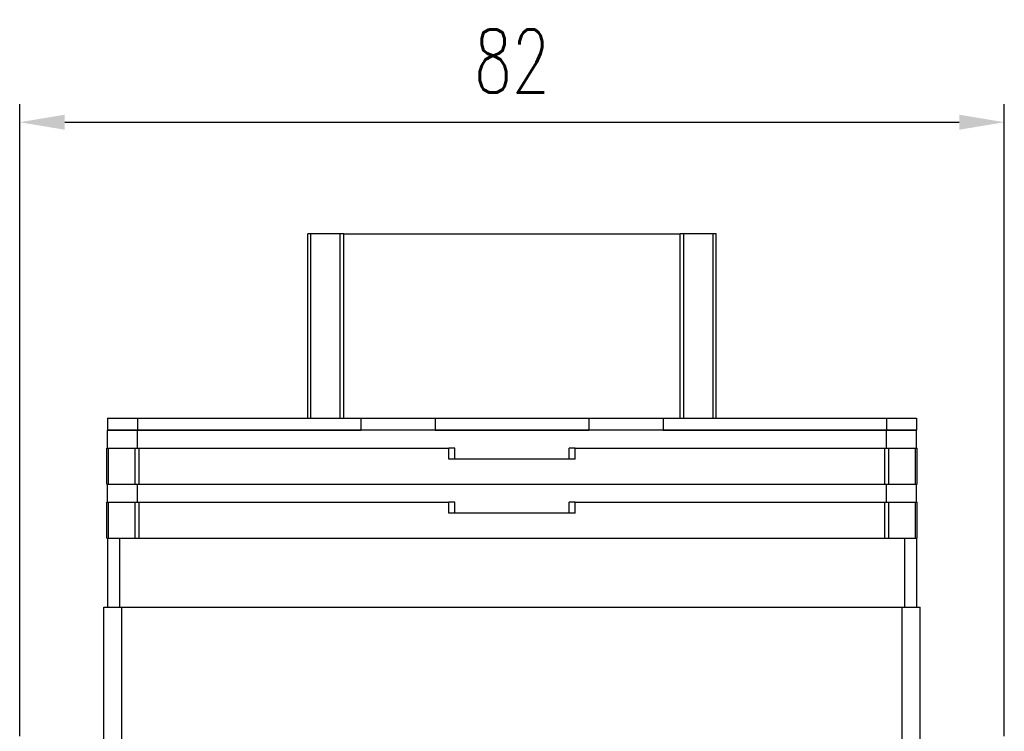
# Model space of a CAD drawing. Header units: millimetres. Extents: x 6 to 457, y 94 to 483.
# Tile 4 of 19: x 44 to 126, y 424 to 483. Entities that reach past the tile are written whole.
import ezdxf

# ---------------------------------------------------------------- set-up
doc = ezdxf.new("R2010")
doc.units = ezdxf.units.MM
doc.header["$LTSCALE"] = 0.15
doc.layers.get('0').update_dxf_attribs({"linetype": 'CONTINUOUS'})
doc.layers.get('Defpoints').update_dxf_attribs({"linetype": 'CONTINUOUS'})
doc.styles.add('DIM-7', font='SIMPLEX.shx', dxfattribs={"width": 0.7, "bigfont": 'chineset.shx'})
doc.dimstyles.new('CNS', dxfattribs={"dimscale": 1.5, "dimtxt": 3.5, "dimasz": 2.5, "dimexe": 1, "dimexo": 1.5, "dimgap": 0.09, "dimtad": 0, "dimdsep": 46, "dimtxsty": 'DIM-7', "dimcen": 0.09, "dimclrd": 4, "dimclre": 4, "dimclrt": 4, "dimadec": 0, "dimazin": 0, "dimtfac": 1, "dimtix": 1, "dimtmove": 2, "dimatfit": 3, "dimfxl": 1, "dimtvp": 0.971429, "dimtolj": 1, "dimarcsym": 0})

# ---------------------------------------------------------------- blocks, each defined once
blk = doc.blocks.new('*D158')
at = {"color": 7, "lineweight": -2}
for p, q in [((43.794, 423.492), (43.794, 476.153)), ((125.794, 423.492), (125.794, 476.153)), ((47.544, 474.653), (122.044, 474.653))]:
    blk.add_line(p, q, dxfattribs=at)
at = {"color": 7}
for points in [[(47.544, 475.278), (47.544, 474.028), (43.794, 474.653)], [(122.044, 475.278), (122.044, 474.028), (125.794, 474.653)]]:
    blk.add_solid(points, dxfattribs=at)
at = {"layer": 'Defpoints', "color": 0}
for p in [(125.794, 474.653), (43.794, 421.242), (125.794, 421.242)]:
    blk.add_point(p, dxfattribs=at)
at = {"color": 7, "insert": (84.794, 479.753), "char_height": 5.25, "attachment_point": 5, "style": 'DIM-7'}
blk.add_mtext('\\A1;82', dxfattribs=at)

msp = doc.modelspace()

# ---------------------------------------------------------------- linework, layer by layer
at = {"color": 7, "linetype": 'Continuous'}
for p, q in [((67.79446, 449.99202), (67.79446, 465.35948)), ((68.05098, 449.99202), (68.05098, 465.35948)), ((70.47809, 449.99202), (70.47809, 465.35948)), ((70.77616, 465.35948), (98.81278, 465.35948)), ((70.77616, 449.99202), (70.77616, 465.35948)), ((98.81278, 449.99202), (98.81278, 465.35948)), ((99.11085, 449.99202), (99.11085, 465.35948)), ((101.53796, 449.99202), (101.53796, 465.35948)), ((101.79448, 449.99202), (101.79448, 465.35948)), ((51.09447, 449.99202), (51.09447, 448.99202)), ((51.09447, 449.99202), (53.59447, 449.99202)), ((53.59447, 449.99202), (53.59447, 448.99202)), ((53.59447, 449.99202), (72.19447, 449.99202)), ((72.19447, 449.99202), (72.19447, 448.99202)), ((72.19447, 449.99202), (78.39447, 449.99202)), ((78.39447, 449.99202), (78.39447, 448.99202)), ((78.39447, 449.99202), (91.19447, 449.99202)), ((91.19447, 449.99202), (91.19447, 448.99202)), ((91.19447, 449.99202), (97.39447, 449.99202)), ((97.39447, 449.99202), (97.39447, 448.99202)), ((97.39447, 449.99202), (115.99447, 449.99202)), ((115.99447, 449.99202), (115.99447, 448.99202)), ((115.99447, 449.99202), (118.49447, 449.99202)), ((118.49447, 449.99202), (118.49447, 448.99202)), ((51.09447, 448.99202), (53.59447, 448.99202)), ((51.09447, 447.49202), (51.09447, 448.99202)), ((53.59447, 448.99202), (51.09447, 448.99202)), ((53.59447, 448.99202), (72.19447, 448.99202)), ((53.59447, 447.49202), (53.59447, 448.99202)), ((115.99447, 448.99202), (53.59447, 448.99202)), ((78.39447, 448.99202), (91.19447, 448.99202)), ((97.39447, 448.99202), (115.99447, 448.99202)), ((115.99447, 448.99202), (118.49447, 448.99202)), ((115.99447, 447.49202), (115.99447, 448.99202)), ((118.49447, 448.99202), (115.99447, 448.99202)), ((118.49447, 447.49202), (118.49447, 448.99202)), ((51.04447, 444.49202), (51.04447, 447.49202)), ((51.04447, 447.49202), (51.19092, 447.49202)), ((51.19092, 444.49202), (51.19092, 447.49202)), ((51.19092, 447.49202), (53.39802, 447.49202)), ((53.39802, 444.49202), (53.39802, 447.49202)), ((53.39802, 447.49202), (53.75158, 447.49202)), ((53.75158, 444.49202), (53.75158, 447.49202)), ((53.75158, 447.49202), (79.54447, 447.49202)), ((79.54447, 446.59202), (79.54447, 447.49202)), ((80.04447, 447.49202), (79.54447, 447.49202)), ((80.04447, 446.59202), (80.04447, 447.49202)), ((90.04447, 447.49202), (89.54447, 447.49202)), ((89.54447, 446.59202), (89.54447, 447.49202)), ((90.04447, 446.59202), (90.04447, 447.49202)), ((90.04447, 447.49202), (115.83736, 447.49202)), ((115.83736, 444.49202), (115.83736, 447.49202)), ((115.83736, 447.49202), (116.19092, 447.49202)), ((116.19092, 444.49202), (116.19092, 447.49202)), ((116.19092, 447.49202), (118.39802, 447.49202)), ((118.39802, 444.49202), (118.39802, 447.49202)), ((118.39802, 447.49202), (118.54447, 447.49202)), ((118.54447, 444.49202), (118.54447, 447.49202)), ((90.04447, 446.59202), (79.54447, 446.59202)), ((51.04447, 444.49202), (51.19092, 444.49202)), ((51.09447, 442.99202), (51.09447, 444.49202)), ((51.19092, 444.49202), (53.39802, 444.49202)), ((53.39802, 444.49202), (53.75158, 444.49202)), ((53.59447, 442.99202), (53.59447, 444.49202)), ((53.75158, 444.49202), (115.83736, 444.49202)), ((115.83736, 444.49202), (116.19092, 444.49202)), ((115.99447, 442.99202), (115.99447, 444.49202)), ((116.19092, 444.49202), (118.39802, 444.49202)), ((118.39802, 444.49202), (118.54447, 444.49202)), ((118.49447, 442.99202), (118.49447, 444.49202)), ((51.04447, 439.99202), (51.04447, 442.99202)), ((51.04447, 442.99202), (51.19092, 442.99202)), ((51.19092, 439.99202), (51.19092, 442.99202)), ((51.19092, 442.99202), (53.39802, 442.99202)), ((53.39802, 439.99202), (53.39802, 442.99202)), ((53.39802, 442.99202), (53.75158, 442.99202)), ((53.75158, 439.99202), (53.75158, 442.99202)), ((53.75158, 442.99202), (79.54447, 442.99202)), ((79.54447, 442.09202), (79.54447, 442.99202)), ((80.04447, 442.99202), (79.54447, 442.99202)), ((80.04447, 442.09202), (80.04447, 442.99202)), ((90.04447, 442.99202), (89.54447, 442.99202)), ((89.54447, 442.09202), (89.54447, 442.99202)), ((90.04447, 442.09202), (90.04447, 442.99202)), ((90.04447, 442.99202), (115.83736, 442.99202)), ((115.83736, 439.99202), (115.83736, 442.99202)), ((115.83736, 442.99202), (116.19092, 442.99202)), ((116.19092, 439.99202), (116.19092, 442.99202)), ((116.19092, 442.99202), (118.39802, 442.99202)), ((118.39802, 439.99202), (118.39802, 442.99202)), ((118.39802, 442.99202), (118.54447, 442.99202)), ((118.54447, 439.99202), (118.54447, 442.99202)), ((90.04447, 442.09202), (79.54447, 442.09202)), ((51.04447, 439.99202), (51.09447, 439.99202)), ((51.09447, 439.99202), (51.09447, 434.24202)), ((51.09447, 439.99202), (52.09447, 439.99202)), ((52.09447, 439.99202), (52.09447, 434.24202)), ((52.09447, 439.99202), (53.53363, 439.99202)), ((53.53363, 439.99202), (53.75158, 439.99202)), ((53.75158, 439.99202), (115.83736, 439.99202)), ((115.83736, 439.99202), (116.05531, 439.99202)), ((116.05531, 439.99202), (117.49447, 439.99202)), ((117.49447, 439.99202), (117.49447, 434.24202)), ((117.49447, 439.99202), (118.49447, 439.99202)), ((118.49447, 439.99202), (118.54447, 439.99202)), ((118.49447, 439.99202), (118.49447, 434.24202)), ((50.79447, 422.24202), (50.79447, 434.24202)), ((50.79447, 434.24202), (52.29449, 434.24202)), ((52.29449, 422.24202), (52.29449, 434.24202)), ((52.29449, 434.24202), (117.29445, 434.24202)), ((117.29445, 422.24202), (117.29445, 434.24202)), ((117.29445, 434.24202), (118.79447, 434.24202)), ((118.79447, 422.24202), (118.79447, 434.24202))]:
    msp.add_line(p, q, dxfattribs=at)
at = {"color": 7}
for points in [[(68.05101, 465.35908, 0), (68.04891, 465.35908, 0), (68.04691, 465.35908, 0), (68.04491, 465.35908, 0), (68.04281, 465.35908, 0), (68.04081, 465.35908, 0), (68.03871, 465.35908, 0), (68.03671, 465.35908, 0), (68.03461, 465.35908, 0), (68.03261, 465.35908, 0), (68.03051, 465.35908, 0), (68.02841, 465.35908, 0), (68.02641, 465.35908, 0), (68.02431, 465.35908, 0), (68.02231, 465.35908, 0), (68.02021, 465.35908, 0), (68.01811, 465.35908, 0), (68.01611, 465.35908, 0), (68.01401, 465.35908, 0), (68.01191, 465.35908, 0), (68.00991, 465.35908, 0), (68.00781, 465.35908, 0), (68.00571, 465.35908, 0), (68.00371, 465.35908, 0), (68.00161, 465.35908, 0), (67.99951, 465.35908, 0), (67.99751, 465.35908, 0), (67.99541, 465.35908, 0), (67.99331, 465.35908, 0), (67.99131, 465.35908, 0), (67.98921, 465.35908, 0), (67.98721, 465.35908, 0), (67.98511, 465.35908, 0), (67.98311, 465.35908, 0), (67.98101, 465.35908, 0), (67.97901, 465.35908, 0), (67.97691, 465.35908, 0), (67.97491, 465.35908, 0), (67.97291, 465.35908, 0), (67.97081, 465.35908, 0), (67.96881, 465.35908, 0), (67.96681, 465.35908, 0), (67.96471, 465.35908, 0), (67.96271, 465.35908, 0), (67.96071, 465.35908, 0), (67.95871, 465.35908, 0), (67.95671, 465.35908, 0), (67.95471, 465.35908, 0), (67.95271, 465.35908, 0), (67.95071, 465.35908, 0), (67.94871, 465.35908, 0), (67.94681, 465.35908, 0), (67.94481, 465.35908, 0), (67.94281, 465.35908, 0), (67.94091, 465.35908, 0), (67.93891, 465.35908, 0), (67.93701, 465.35908, 0), (67.93501, 465.35908, 0), (67.93311, 465.35908, 0), (67.93121, 465.35908, 0), (67.92931, 465.35908, 0), (67.92741, 465.35908, 0), (67.92551, 465.35908, 0), (67.92361, 465.35908, 0), (67.92171, 465.35908, 0), (67.91981, 465.35908, 0), (67.91791, 465.35908, 0), (67.91611, 465.35908, 0), (67.91421, 465.35908, 0), (67.91241, 465.35908, 0), (67.91051, 465.35908, 0), (67.90871, 465.35908, 0), (67.90691, 465.35908, 0), (67.90511, 465.35908, 0), (67.90331, 465.35908, 0), (67.90151, 465.35908, 0), (67.89971, 465.35908, 0), (67.89801, 465.35908, 0), (67.89621, 465.35908, 0), (67.89451, 465.35908, 0), (67.89271, 465.35908, 0), (67.89101, 465.35908, 0), (67.88931, 465.35908, 0), (67.88761, 465.35908, 0), (67.88591, 465.35908, 0), (67.88431, 465.35908, 0), (67.88261, 465.35908, 0), (67.88101, 465.35908, 0), (67.87931, 465.35908, 0), (67.87771, 465.35908, 0), (67.87611, 465.35908, 0), (67.87451, 465.35908, 0), (67.87291, 465.35908, 0), (67.87131, 465.35908, 0), (67.86981, 465.35908, 0), (67.86821, 465.35908, 0), (67.86671, 465.35908, 0), (67.86521, 465.35908, 0), (67.86371, 465.35908, 0), (67.86221, 465.35908, 0), (67.86071, 465.35908, 0), (67.85931, 465.35908, 0), (67.85791, 465.35908, 0), (67.85641, 465.35908, 0), (67.85501, 465.35908, 0), (67.85371, 465.35908, 0), (67.85231, 465.35908, 0), (67.85091, 465.35908, 0), (67.84961, 465.35908, 0), (67.84831, 465.35908, 0), (67.84701, 465.35908, 0), (67.84571, 465.35908, 0), (67.84441, 465.35908, 0), (67.84321, 465.35908, 0), (67.84191, 465.35908, 0), (67.84071, 465.35908, 0), (67.83951, 465.35908, 0), (67.83831, 465.35908, 0), (67.83711, 465.35908, 0), (67.83601, 465.35908, 0), (67.83481, 465.35908, 0), (67.83371, 465.35908, 0), (67.83261, 465.35908, 0), (67.83151, 465.35908, 0), (67.83041, 465.35908, 0), (67.82931, 465.35908, 0), (67.82831, 465.35908, 0), (67.82721, 465.35908, 0), (67.82621, 465.35908, 0), (67.82521, 465.35908, 0), (67.82421, 465.35908, 0), (67.82331, 465.35908, 0), (67.82231, 465.35908, 0), (67.82141, 465.35908, 0), (67.82051, 465.35908, 0), (67.81961, 465.35908, 0), (67.81871, 465.35908, 0), (67.81781, 465.35908, 0), (67.81691, 465.35908, 0), (67.81611, 465.35908, 0), (67.81531, 465.35908, 0), (67.81451, 465.35908, 0), (67.81371, 465.35908, 0), (67.81291, 465.35908, 0), (67.81211, 465.35908, 0), (67.81141, 465.35908, 0), (67.81071, 465.35908, 0), (67.81001, 465.35908, 0), (67.80931, 465.35908, 0), (67.80861, 465.35908, 0), (67.80791, 465.35908, 0), (67.80731, 465.35908, 0), (67.80661, 465.35908, 0), (67.80601, 465.35908, 0), (67.80541, 465.35908, 0), (67.80481, 465.35908, 0), (67.80431, 465.35908, 0), (67.80371, 465.35908, 0), (67.80321, 465.35908, 0), (67.80261, 465.35908, 0), (67.80211, 465.35908, 0), (67.80171, 465.35908, 0), (67.80121, 465.35908, 0), (67.80071, 465.35908, 0), (67.80031, 465.35908, 0), (67.79991, 465.35908, 0), (67.79951, 465.35908, 0), (67.79911, 465.35908, 0), (67.79871, 465.35908, 0), (67.79831, 465.35908, 0), (67.79801, 465.35908, 0), (67.79771, 465.35908, 0), (67.79731, 465.35908, 0), (67.79701, 465.35908, 0), (67.79681, 465.35908, 0), (67.79651, 465.35908, 0), (67.79631, 465.35908, 0), (67.79601, 465.35908, 0), (67.79581, 465.35908, 0), (67.79561, 465.35908, 0), (67.79541, 465.35908, 0), (67.79531, 465.35908, 0), (67.79511, 465.35908, 0), (67.79501, 465.35908, 0), (67.79481, 465.35908, 0), (67.79471, 465.35908, 0), (67.79471, 465.35908, 0), (67.79461, 465.35908, 0), (67.79451, 465.35908, 0), (67.79451, 465.35908, 0), (67.79451, 465.35908, 0), (67.79451, 465.35908, 0)], [(70.47811, 465.35908, 0), (70.47681, 465.35908, 0), (70.47551, 465.35908, 0), (70.47421, 465.35908, 0), (70.47281, 465.35908, 0), (70.47131, 465.35908, 0), (70.46991, 465.35908, 0), (70.46831, 465.35908, 0), (70.46681, 465.35908, 0), (70.46511, 465.35908, 0), (70.46351, 465.35908, 0), (70.46181, 465.35908, 0), (70.46001, 465.35908, 0), (70.45821, 465.35908, 0), (70.45641, 465.35908, 0), (70.45451, 465.35908, 0), (70.45261, 465.35908, 0), (70.45061, 465.35908, 0), (70.44861, 465.35908, 0), (70.44651, 465.35908, 0), (70.44441, 465.35908, 0), (70.44221, 465.35908, 0), (70.44001, 465.35908, 0), (70.43781, 465.35908, 0), (70.43551, 465.35908, 0), (70.43311, 465.35908, 0), (70.43071, 465.35908, 0), (70.42831, 465.35908, 0), (70.42581, 465.35908, 0), (70.42331, 465.35908, 0), (70.42071, 465.35908, 0), (70.41811, 465.35908, 0), (70.41551, 465.35908, 0), (70.41271, 465.35908, 0), (70.41001, 465.35908, 0), (70.40721, 465.35908, 0), (70.40431, 465.35908, 0), (70.40141, 465.35908, 0), (70.39851, 465.35908, 0), (70.39551, 465.35908, 0), (70.39251, 465.35908, 0), (70.38941, 465.35908, 0), (70.38631, 465.35908, 0), (70.38311, 465.35908, 0), (70.37991, 465.35908, 0), (70.37661, 465.35908, 0), (70.37331, 465.35908, 0), (70.36991, 465.35908, 0), (70.36651, 465.35908, 0), (70.36301, 465.35908, 0), (70.35951, 465.35908, 0), (70.35601, 465.35908, 0), (70.35241, 465.35908, 0), (70.34871, 465.35908, 0), (70.34501, 465.35908, 0), (70.34131, 465.35908, 0), (70.33751, 465.35908, 0), (70.33371, 465.35908, 0), (70.32981, 465.35908, 0), (70.32581, 465.35908, 0), (70.32191, 465.35908, 0), (70.31781, 465.35908, 0), (70.31371, 465.35908, 0), (70.30961, 465.35908, 0), (70.30541, 465.35908, 0), (70.30121, 465.35908, 0), (70.29691, 465.35908, 0), (70.29261, 465.35908, 0), (70.28831, 465.35908, 0), (70.28381, 465.35908, 0), (70.27941, 465.35908, 0), (70.27491, 465.35908, 0), (70.27031, 465.35908, 0), (70.26571, 465.35908, 0), (70.26101, 465.35908, 0), (70.25631, 465.35908, 0), (70.25151, 465.35908, 0), (70.24671, 465.35908, 0), (70.24191, 465.35908, 0), (70.23701, 465.35908, 0), (70.23201, 465.35908, 0), (70.22701, 465.35908, 0), (70.22191, 465.35908, 0), (70.21681, 465.35908, 0), (70.21171, 465.35908, 0), (70.20651, 465.35908, 0), (70.20121, 465.35908, 0), (70.19591, 465.35908, 0), (70.19061, 465.35908, 0), (70.18521, 465.35908, 0), (70.17971, 465.35908, 0), (70.17421, 465.35908, 0), (70.16871, 465.35908, 0), (70.16311, 465.35908, 0), (70.15751, 465.35908, 0), (70.15181, 465.35908, 0), (70.14611, 465.35908, 0), (70.14031, 465.35908, 0), (70.13441, 465.35908, 0), (70.12861, 465.35908, 0), (70.12261, 465.35908, 0), (70.11671, 465.35908, 0), (70.11071, 465.35908, 0), (70.10461, 465.35908, 0), (70.09851, 465.35908, 0), (70.09231, 465.35908, 0), (70.08611, 465.35908, 0), (70.07991, 465.35908, 0), (70.07361, 465.35908, 0), (70.06731, 465.35908, 0), (70.06091, 465.35908, 0), (70.05451, 465.35908, 0), (70.04801, 465.35908, 0), (70.04151, 465.35908, 0), (70.03491, 465.35908, 0), (70.02831, 465.35908, 0), (70.02161, 465.35908, 0), (70.01491, 465.35908, 0), (70.00821, 465.35908, 0), (70.00141, 465.35908, 0), (69.99461, 465.35908, 0), (69.98771, 465.35908, 0), (69.98081, 465.35908, 0), (69.97381, 465.35908, 0), (69.96681, 465.35908, 0), (69.95981, 465.35908, 0), (69.95271, 465.35908, 0), (69.94551, 465.35908, 0), (69.93831, 465.35908, 0), (69.93111, 465.35908, 0), (69.92381, 465.35908, 0), (69.91651, 465.35908, 0), (69.90921, 465.35908, 0), (69.90181, 465.35908, 0), (69.89441, 465.35908, 0), (69.88691, 465.35908, 0), (69.87941, 465.35908, 0), (69.87181, 465.35908, 0), (69.86421, 465.35908, 0), (69.85651, 465.35908, 0), (69.84891, 465.35908, 0), (69.84111, 465.35908, 0), (69.83341, 465.35908, 0), (69.82551, 465.35908, 0), (69.81771, 465.35908, 0), (69.80981, 465.35908, 0), (69.80191, 465.35908, 0), (69.79391, 465.35908, 0), (69.78591, 465.35908, 0), (69.77781, 465.35908, 0), (69.76971, 465.35908, 0), (69.76161, 465.35908, 0), (69.75341, 465.35908, 0), (69.74521, 465.35908, 0), (69.73691, 465.35908, 0), (69.72871, 465.35908, 0), (69.72031, 465.35908, 0), (69.71191, 465.35908, 0), (69.70351, 465.35908, 0), (69.69511, 465.35908, 0), (69.68661, 465.35908, 0), (69.67811, 465.35908, 0), (69.66951, 465.35908, 0), (69.66091, 465.35908, 0), (69.65231, 465.35908, 0), (69.64361, 465.35908, 0), (69.63491, 465.35908, 0), (69.62611, 465.35908, 0), (69.61731, 465.35908, 0), (69.60851, 465.35908, 0), (69.59971, 465.35908, 0), (69.59081, 465.35908, 0), (69.58181, 465.35908, 0), (69.57291, 465.35908, 0), (69.56391, 465.35908, 0), (69.55491, 465.35908, 0), (69.54581, 465.35908, 0), (69.53671, 465.35908, 0), (69.52761, 465.35908, 0), (69.51841, 465.35908, 0), (69.50921, 465.35908, 0), (69.50001, 465.35908, 0), (69.49081, 465.35908, 0), (69.48151, 465.35908, 0), (69.47211, 465.35908, 0), (69.46281, 465.35908, 0), (69.45341, 465.35908, 0), (69.44401, 465.35908, 0), (69.43461, 465.35908, 0), (69.42511, 465.35908, 0), (69.41561, 465.35908, 0), (69.40611, 465.35908, 0), (69.39651, 465.35908, 0), (69.38691, 465.35908, 0), (69.37731, 465.35908, 0), (69.36771, 465.35908, 0), (69.35801, 465.35908, 0), (69.34831, 465.35908, 0), (69.33861, 465.35908, 0), (69.32881, 465.35908, 0), (69.31901, 465.35908, 0), (69.30921, 465.35908, 0), (69.29941, 465.35908, 0), (69.28951, 465.35908, 0), (69.27961, 465.35908, 0), (69.26971, 465.35908, 0), (69.25981, 465.35908, 0), (69.24981, 465.35908, 0), (69.23991, 465.35908, 0), (69.22991, 465.35908, 0), (69.21981, 465.35908, 0), (69.20981, 465.35908, 0), (69.19971, 465.35908, 0), (69.18961, 465.35908, 0), (69.17951, 465.35908, 0), (69.16931, 465.35908, 0), (69.15921, 465.35908, 0), (69.14901, 465.35908, 0), (69.13881, 465.35908, 0), (69.12851, 465.35908, 0), (69.11831, 465.35908, 0), (69.10801, 465.35908, 0), (69.09771, 465.35908, 0), (69.08741, 465.35908, 0), (69.07711, 465.35908, 0), (69.06671, 465.35908, 0), (69.05641, 465.35908, 0), (69.04601, 465.35908, 0), (69.03561, 465.35908, 0), (69.02511, 465.35908, 0), (69.01471, 465.35908, 0), (69.00421, 465.35908, 0), (68.99381, 465.35908, 0), (68.98331, 465.35908, 0), (68.97271, 465.35908, 0), (68.96221, 465.35908, 0), (68.95171, 465.35908, 0), (68.94111, 465.35908, 0), (68.93051, 465.35908, 0), (68.91991, 465.35908, 0), (68.90931, 465.35908, 0), (68.89871, 465.35908, 0), (68.88811, 465.35908, 0), (68.87741, 465.35908, 0), (68.86681, 465.35908, 0), (68.85611, 465.35908, 0), (68.84541, 465.35908, 0), (68.83471, 465.35908, 0), (68.82401, 465.35908, 0), (68.81331, 465.35908, 0), (68.80261, 465.35908, 0), (68.79181, 465.35908, 0), (68.78111, 465.35908, 0), (68.77031, 465.35908, 0), (68.75951, 465.35908, 0), (68.74871, 465.35908, 0), (68.73791, 465.35908, 0), (68.72711, 465.35908, 0), (68.71631, 465.35908, 0), (68.70551, 465.35908, 0), (68.69471, 465.35908, 0), (68.68381, 465.35908, 0), (68.67301, 465.35908, 0), (68.66211, 465.35908, 0), (68.65131, 465.35908, 0), (68.64041, 465.35908, 0), (68.62951, 465.35908, 0), (68.61861, 465.35908, 0), (68.60781, 465.35908, 0), (68.59691, 465.35908, 0), (68.58601, 465.35908, 0), (68.57511, 465.35908, 0), (68.56411, 465.35908, 0), (68.55321, 465.35908, 0), (68.54231, 465.35908, 0), (68.53141, 465.35908, 0), (68.52051, 465.35908, 0), (68.50951, 465.35908, 0), (68.49861, 465.35908, 0), (68.48771, 465.35908, 0), (68.47671, 465.35908, 0), (68.46581, 465.35908, 0), (68.45481, 465.35908, 0), (68.44391, 465.35908, 0), (68.43291, 465.35908, 0), (68.42201, 465.35908, 0), (68.41101, 465.35908, 0), (68.40011, 465.35908, 0), (68.38911, 465.35908, 0), (68.37821, 465.35908, 0), (68.36721, 465.35908, 0), (68.35631, 465.35908, 0), (68.34531, 465.35908, 0), (68.33441, 465.35908, 0), (68.32341, 465.35908, 0), (68.31251, 465.35908, 0), (68.30161, 465.35908, 0), (68.29061, 465.35908, 0), (68.27971, 465.35908, 0), (68.26871, 465.35908, 0), (68.25781, 465.35908, 0), (68.24691, 465.35908, 0), (68.23591, 465.35908, 0), (68.22501, 465.35908, 0), (68.21411, 465.35908, 0), (68.20321, 465.35908, 0), (68.19231, 465.35908, 0), (68.18141, 465.35908, 0), (68.17051, 465.35908, 0), (68.15961, 465.35908, 0), (68.14871, 465.35908, 0), (68.13781, 465.35908, 0), (68.12691, 465.35908, 0), (68.11601, 465.35908, 0), (68.10521, 465.35908, 0), (68.09431, 465.35908, 0), (68.08351, 465.35908, 0), (68.07261, 465.35908, 0), (68.06181, 465.35908, 0), (68.05101, 465.35908, 0)], [(70.77621, 465.35908, 0), (70.77411, 465.35908, 0), (70.77201, 465.35908, 0), (70.76981, 465.35908, 0), (70.76771, 465.35908, 0), (70.76561, 465.35908, 0), (70.76351, 465.35908, 0), (70.76141, 465.35908, 0), (70.75921, 465.35908, 0), (70.75711, 465.35908, 0), (70.75501, 465.35908, 0), (70.75281, 465.35908, 0), (70.75071, 465.35908, 0), (70.74851, 465.35908, 0), (70.74631, 465.35908, 0), (70.74421, 465.35908, 0), (70.74201, 465.35908, 0), (70.73981, 465.35908, 0), (70.73771, 465.35908, 0), (70.73551, 465.35908, 0), (70.73331, 465.35908, 0), (70.73111, 465.35908, 0), (70.72891, 465.35908, 0), (70.72681, 465.35908, 0), (70.72461, 465.35908, 0), (70.72241, 465.35908, 0), (70.72021, 465.35908, 0), (70.71801, 465.35908, 0), (70.71581, 465.35908, 0), (70.71361, 465.35908, 0), (70.71141, 465.35908, 0), (70.70921, 465.35908, 0), (70.70701, 465.35908, 0), (70.70491, 465.35908, 0), (70.70271, 465.35908, 0), (70.70051, 465.35908, 0), (70.69831, 465.35908, 0), (70.69611, 465.35908, 0), (70.69391, 465.35908, 0), (70.69171, 465.35908, 0), (70.68951, 465.35908, 0), (70.68731, 465.35908, 0), (70.68521, 465.35908, 0), (70.68301, 465.35908, 0), (70.68081, 465.35908, 0), (70.67861, 465.35908, 0), (70.67641, 465.35908, 0), (70.67431, 465.35908, 0), (70.67211, 465.35908, 0), (70.66991, 465.35908, 0), (70.66781, 465.35908, 0), (70.66561, 465.35908, 0), (70.66351, 465.35908, 0), (70.66131, 465.35908, 0), (70.65921, 465.35908, 0), (70.65701, 465.35908, 0), (70.65491, 465.35908, 0), (70.65281, 465.35908, 0), (70.65061, 465.35908, 0), (70.64851, 465.35908, 0), (70.64641, 465.35908, 0), (70.64431, 465.35908, 0), (70.64221, 465.35908, 0), (70.64011, 465.35908, 0), (70.63801, 465.35908, 0), (70.63591, 465.35908, 0), (70.63381, 465.35908, 0), (70.63171, 465.35908, 0), (70.62971, 465.35908, 0), (70.62761, 465.35908, 0), (70.62561, 465.35908, 0), (70.62351, 465.35908, 0), (70.62151, 465.35908, 0), (70.61951, 465.35908, 0), (70.61741, 465.35908, 0), (70.61541, 465.35908, 0), (70.61341, 465.35908, 0), (70.61141, 465.35908, 0), (70.60941, 465.35908, 0), (70.60751, 465.35908, 0), (70.60551, 465.35908, 0), (70.60361, 465.35908, 0), (70.60161, 465.35908, 0), (70.59971, 465.35908, 0), (70.59771, 465.35908, 0), (70.59581, 465.35908, 0), (70.59391, 465.35908, 0), (70.59201, 465.35908, 0), (70.59011, 465.35908, 0), (70.58831, 465.35908, 0), (70.58641, 465.35908, 0), (70.58461, 465.35908, 0), (70.58271, 465.35908, 0), (70.58091, 465.35908, 0), (70.57911, 465.35908, 0), (70.57731, 465.35908, 0), (70.57551, 465.35908, 0), (70.57371, 465.35908, 0), (70.57201, 465.35908, 0), (70.57021, 465.35908, 0), (70.56851, 465.35908, 0), (70.56681, 465.35908, 0), (70.56511, 465.35908, 0), (70.56341, 465.35908, 0), (70.56181, 465.35908, 0), (70.56011, 465.35908, 0), (70.55851, 465.35908, 0), (70.55681, 465.35908, 0), (70.55521, 465.35908, 0), (70.55371, 465.35908, 0), (70.55211, 465.35908, 0), (70.55051, 465.35908, 0), (70.54901, 465.35908, 0), (70.54751, 465.35908, 0), (70.54591, 465.35908, 0), (70.54441, 465.35908, 0), (70.54301, 465.35908, 0), (70.54151, 465.35908, 0), (70.54011, 465.35908, 0), (70.53861, 465.35908, 0), (70.53721, 465.35908, 0), (70.53581, 465.35908, 0), (70.53441, 465.35908, 0), (70.53301, 465.35908, 0), (70.53171, 465.35908, 0), (70.53041, 465.35908, 0), (70.52901, 465.35908, 0), (70.52771, 465.35908, 0), (70.52641, 465.35908, 0), (70.52521, 465.35908, 0), (70.52391, 465.35908, 0), (70.52271, 465.35908, 0), (70.52141, 465.35908, 0), (70.52021, 465.35908, 0), (70.51901, 465.35908, 0), (70.51781, 465.35908, 0), (70.51671, 465.35908, 0), (70.51551, 465.35908, 0), (70.51441, 465.35908, 0), (70.51331, 465.35908, 0), (70.51221, 465.35908, 0), (70.51111, 465.35908, 0), (70.51001, 465.35908, 0), (70.50901, 465.35908, 0), (70.50801, 465.35908, 0), (70.50691, 465.35908, 0), (70.50591, 465.35908, 0), (70.50501, 465.35908, 0), (70.50401, 465.35908, 0), (70.50301, 465.35908, 0), (70.50211, 465.35908, 0), (70.50121, 465.35908, 0), (70.50031, 465.35908, 0), (70.49941, 465.35908, 0), (70.49851, 465.35908, 0), (70.49771, 465.35908, 0), (70.49681, 465.35908, 0), (70.49601, 465.35908, 0), (70.49521, 465.35908, 0), (70.49441, 465.35908, 0), (70.49361, 465.35908, 0), (70.49291, 465.35908, 0), (70.49211, 465.35908, 0), (70.49141, 465.35908, 0), (70.49071, 465.35908, 0), (70.49001, 465.35908, 0), (70.48941, 465.35908, 0), (70.48871, 465.35908, 0), (70.48811, 465.35908, 0), (70.48741, 465.35908, 0), (70.48681, 465.35908, 0), (70.48631, 465.35908, 0), (70.48571, 465.35908, 0), (70.48511, 465.35908, 0), (70.48461, 465.35908, 0), (70.48411, 465.35908, 0), (70.48361, 465.35908, 0), (70.48311, 465.35908, 0), (70.48261, 465.35908, 0), (70.48221, 465.35908, 0), (70.48171, 465.35908, 0), (70.48131, 465.35908, 0), (70.48091, 465.35908, 0), (70.48051, 465.35908, 0), (70.48021, 465.35908, 0), (70.47981, 465.35908, 0), (70.47951, 465.35908, 0), (70.47921, 465.35908, 0), (70.47891, 465.35908, 0), (70.47861, 465.35908, 0), (70.47831, 465.35908, 0), (70.47811, 465.35908, 0)], [(99.11061, 465.35908, 0), (99.11061, 465.35908, 0), (99.11061, 465.35908, 0), (99.10961, 465.35908, 0), (99.10961, 465.35908, 0), (99.10961, 465.35908, 0), (99.10961, 465.35908, 0), (99.10861, 465.35908, 0), (99.10861, 465.35908, 0), (99.10761, 465.35908, 0), (99.10761, 465.35908, 0), (99.10761, 465.35908, 0), (99.10661, 465.35908, 0), (99.10661, 465.35908, 0), (99.10561, 465.35908, 0), (99.10561, 465.35908, 0), (99.10461, 465.35908, 0), (99.10461, 465.35908, 0), (99.10361, 465.35908, 0), (99.10361, 465.35908, 0), (99.10261, 465.35908, 0), (99.10161, 465.35908, 0), (99.10161, 465.35908, 0), (99.10061, 465.35908, 0), (99.10061, 465.35908, 0), (99.09961, 465.35908, 0), (99.09861, 465.35908, 0), (99.09861, 465.35908, 0), (99.09761, 465.35908, 0), (99.09661, 465.35908, 0), (99.09561, 465.35908, 0), (99.09561, 465.35908, 0), (99.09461, 465.35908, 0), (99.09361, 465.35908, 0), (99.09261, 465.35908, 0), (99.09261, 465.35908, 0), (99.09161, 465.35908, 0), (99.09061, 465.35908, 0), (99.08961, 465.35908, 0), (99.08861, 465.35908, 0), (99.08761, 465.35908, 0), (99.08661, 465.35908, 0), (99.08561, 465.35908, 0), (99.08461, 465.35908, 0), (99.08361, 465.35908, 0), (99.08261, 465.35908, 0), (99.08161, 465.35908, 0), (99.08061, 465.35908, 0), (99.07961, 465.35908, 0), (99.07861, 465.35908, 0), (99.07761, 465.35908, 0), (99.07661, 465.35908, 0), (99.07561, 465.35908, 0), (99.07461, 465.35908, 0), (99.07361, 465.35908, 0), (99.07261, 465.35908, 0), (99.07061, 465.35908, 0), (99.06961, 465.35908, 0), (99.06861, 465.35908, 0), (99.06761, 465.35908, 0), (99.06661, 465.35908, 0), (99.06461, 465.35908, 0), (99.06361, 465.35908, 0), (99.06261, 465.35908, 0), (99.06161, 465.35908, 0), (99.05961, 465.35908, 0), (99.05861, 465.35908, 0), (99.05761, 465.35908, 0), (99.05561, 465.35908, 0), (99.05461, 465.35908, 0), (99.05361, 465.35908, 0), (99.05161, 465.35908, 0), (99.05061, 465.35908, 0), (99.04861, 465.35908, 0), (99.04761, 465.35908, 0), (99.04561, 465.35908, 0), (99.04461, 465.35908, 0), (99.04261, 465.35908, 0), (99.04161, 465.35908, 0), (99.03961, 465.35908, 0), (99.03861, 465.35908, 0), (99.03661, 465.35908, 0), (99.03561, 465.35908, 0), (99.03361, 465.35908, 0), (99.03161, 465.35908, 0), (99.03061, 465.35908, 0), (99.02861, 465.35908, 0), (99.02761, 465.35908, 0), (99.02561, 465.35908, 0), (99.02361, 465.35908, 0), (99.02261, 465.35908, 0), (99.02061, 465.35908, 0), (99.01861, 465.35908, 0), (99.01661, 465.35908, 0), (99.01561, 465.35908, 0), (99.01361, 465.35908, 0), (99.01161, 465.35908, 0), (99.00961, 465.35908, 0), (99.00761, 465.35908, 0), (99.00661, 465.35908, 0), (99.00461, 465.35908, 0), (99.00261, 465.35908, 0), (99.00061, 465.35908, 0), (98.99861, 465.35908, 0), (98.99661, 465.35908, 0), (98.99461, 465.35908, 0), (98.99261, 465.35908, 0), (98.99161, 465.35908, 0), (98.98961, 465.35908, 0), (98.98761, 465.35908, 0), (98.98561, 465.35908, 0), (98.98361, 465.35908, 0), (98.98161, 465.35908, 0), (98.97961, 465.35908, 0), (98.97761, 465.35908, 0), (98.97561, 465.35908, 0), (98.97361, 465.35908, 0), (98.97161, 465.35908, 0), (98.96961, 465.35908, 0), (98.96761, 465.35908, 0), (98.96561, 465.35908, 0), (98.96361, 465.35908, 0), (98.96161, 465.35908, 0), (98.95961, 465.35908, 0), (98.95761, 465.35908, 0), (98.95561, 465.35908, 0), (98.95261, 465.35908, 0), (98.95061, 465.35908, 0), (98.94861, 465.35908, 0), (98.94661, 465.35908, 0), (98.94461, 465.35908, 0), (98.94261, 465.35908, 0), (98.94061, 465.35908, 0), (98.93861, 465.35908, 0), (98.93661, 465.35908, 0), (98.93361, 465.35908, 0), (98.93161, 465.35908, 0), (98.92961, 465.35908, 0), (98.92761, 465.35908, 0), (98.92561, 465.35908, 0), (98.92361, 465.35908, 0), (98.92161, 465.35908, 0), (98.91861, 465.35908, 0), (98.91661, 465.35908, 0), (98.91461, 465.35908, 0), (98.91261, 465.35908, 0), (98.91061, 465.35908, 0), (98.90861, 465.35908, 0), (98.90561, 465.35908, 0), (98.90361, 465.35908, 0), (98.90161, 465.35908, 0), (98.89961, 465.35908, 0), (98.89761, 465.35908, 0), (98.89461, 465.35908, 0), (98.89261, 465.35908, 0), (98.89061, 465.35908, 0), (98.88861, 465.35908, 0), (98.88661, 465.35908, 0), (98.88361, 465.35908, 0), (98.88161, 465.35908, 0), (98.87961, 465.35908, 0), (98.87761, 465.35908, 0), (98.87561, 465.35908, 0), (98.87361, 465.35908, 0), (98.87061, 465.35908, 0), (98.86861, 465.35908, 0), (98.86661, 465.35908, 0), (98.86461, 465.35908, 0), (98.86261, 465.35908, 0), (98.85961, 465.35908, 0), (98.85761, 465.35908, 0), (98.85561, 465.35908, 0), (98.85361, 465.35908, 0), (98.85161, 465.35908, 0), (98.84861, 465.35908, 0), (98.84661, 465.35908, 0), (98.84461, 465.35908, 0), (98.84261, 465.35908, 0), (98.84061, 465.35908, 0), (98.83861, 465.35908, 0), (98.83661, 465.35908, 0), (98.83361, 465.35908, 0), (98.83161, 465.35908, 0), (98.82961, 465.35908, 0), (98.82761, 465.35908, 0), (98.82561, 465.35908, 0), (98.82361, 465.35908, 0), (98.82161, 465.35908, 0), (98.81861, 465.35908, 0), (98.81661, 465.35908, 0), (98.81461, 465.35908, 0), (98.81261, 465.35908, 0)], [(101.53761, 465.35908, 0), (101.52761, 465.35908, 0), (101.51661, 465.35908, 0), (101.50561, 465.35908, 0), (101.49461, 465.35908, 0), (101.48361, 465.35908, 0), (101.47261, 465.35908, 0), (101.46161, 465.35908, 0), (101.45161, 465.35908, 0), (101.44061, 465.35908, 0), (101.42961, 465.35908, 0), (101.41861, 465.35908, 0), (101.40761, 465.35908, 0), (101.39661, 465.35908, 0), (101.38561, 465.35908, 0), (101.37461, 465.35908, 0), (101.36361, 465.35908, 0), (101.35261, 465.35908, 0), (101.34161, 465.35908, 0), (101.33161, 465.35908, 0), (101.32061, 465.35908, 0), (101.30961, 465.35908, 0), (101.29861, 465.35908, 0), (101.28761, 465.35908, 0), (101.27661, 465.35908, 0), (101.26561, 465.35908, 0), (101.25461, 465.35908, 0), (101.24361, 465.35908, 0), (101.23261, 465.35908, 0), (101.22161, 465.35908, 0), (101.21061, 465.35908, 0), (101.19961, 465.35908, 0), (101.18861, 465.35908, 0), (101.17761, 465.35908, 0), (101.16661, 465.35908, 0), (101.15561, 465.35908, 0), (101.14461, 465.35908, 0), (101.13361, 465.35908, 0), (101.12361, 465.35908, 0), (101.11261, 465.35908, 0), (101.10161, 465.35908, 0), (101.09061, 465.35908, 0), (101.07961, 465.35908, 0), (101.06861, 465.35908, 0), (101.05761, 465.35908, 0), (101.04661, 465.35908, 0), (101.03561, 465.35908, 0), (101.02461, 465.35908, 0), (101.01361, 465.35908, 0), (101.00261, 465.35908, 0), (100.99161, 465.35908, 0), (100.98161, 465.35908, 0), (100.97061, 465.35908, 0), (100.95961, 465.35908, 0), (100.94861, 465.35908, 0), (100.93761, 465.35908, 0), (100.92661, 465.35908, 0), (100.91561, 465.35908, 0), (100.90461, 465.35908, 0), (100.89461, 465.35908, 0), (100.88361, 465.35908, 0), (100.87261, 465.35908, 0), (100.86161, 465.35908, 0), (100.85061, 465.35908, 0), (100.84061, 465.35908, 0), (100.82961, 465.35908, 0), (100.81861, 465.35908, 0), (100.80761, 465.35908, 0), (100.79761, 465.35908, 0), (100.78661, 465.35908, 0), (100.77561, 465.35908, 0), (100.76461, 465.35908, 0), (100.75461, 465.35908, 0), (100.74361, 465.35908, 0), (100.73261, 465.35908, 0), (100.72261, 465.35908, 0), (100.71161, 465.35908, 0), (100.70061, 465.35908, 0), (100.69061, 465.35908, 0), (100.67961, 465.35908, 0), (100.66861, 465.35908, 0), (100.65861, 465.35908, 0), (100.64761, 465.35908, 0), (100.63761, 465.35908, 0), (100.62661, 465.35908, 0), (100.61661, 465.35908, 0), (100.60561, 465.35908, 0), (100.59561, 465.35908, 0), (100.58461, 465.35908, 0), (100.57461, 465.35908, 0), (100.56361, 465.35908, 0), (100.55361, 465.35908, 0), (100.54261, 465.35908, 0), (100.53261, 465.35908, 0), (100.52261, 465.35908, 0), (100.51161, 465.35908, 0), (100.50161, 465.35908, 0), (100.49161, 465.35908, 0), (100.48061, 465.35908, 0), (100.47061, 465.35908, 0), (100.46061, 465.35908, 0), (100.45061, 465.35908, 0), (100.43961, 465.35908, 0), (100.42961, 465.35908, 0), (100.41961, 465.35908, 0), (100.40961, 465.35908, 0), (100.39961, 465.35908, 0), (100.38961, 465.35908, 0), (100.37961, 465.35908, 0), (100.36861, 465.35908, 0), (100.35861, 465.35908, 0), (100.34861, 465.35908, 0), (100.33861, 465.35908, 0), (100.32961, 465.35908, 0), (100.31961, 465.35908, 0), (100.30961, 465.35908, 0), (100.29961, 465.35908, 0), (100.28961, 465.35908, 0), (100.27961, 465.35908, 0), (100.26961, 465.35908, 0), (100.26061, 465.35908, 0), (100.25061, 465.35908, 0), (100.24061, 465.35908, 0), (100.23061, 465.35908, 0), (100.22161, 465.35908, 0), (100.21161, 465.35908, 0), (100.20161, 465.35908, 0), (100.19261, 465.35908, 0), (100.18261, 465.35908, 0), (100.17361, 465.35908, 0), (100.16361, 465.35908, 0), (100.15461, 465.35908, 0), (100.14461, 465.35908, 0), (100.13561, 465.35908, 0), (100.12661, 465.35908, 0), (100.11661, 465.35908, 0), (100.10761, 465.35908, 0), (100.09861, 465.35908, 0), (100.08861, 465.35908, 0), (100.07961, 465.35908, 0), (100.07061, 465.35908, 0), (100.06161, 465.35908, 0), (100.05261, 465.35908, 0), (100.04361, 465.35908, 0), (100.03361, 465.35908, 0), (100.02461, 465.35908, 0), (100.01561, 465.35908, 0), (100.00661, 465.35908, 0), (99.99861, 465.35908, 0), (99.98961, 465.35908, 0), (99.98061, 465.35908, 0), (99.97161, 465.35908, 0), (99.96261, 465.35908, 0), (99.95361, 465.35908, 0), (99.94561, 465.35908, 0), (99.93661, 465.35908, 0), (99.92761, 465.35908, 0), (99.91961, 465.35908, 0), (99.91061, 465.35908, 0), (99.90261, 465.35908, 0), (99.89361, 465.35908, 0), (99.88561, 465.35908, 0), (99.87661, 465.35908, 0), (99.86861, 465.35908, 0), (99.86061, 465.35908, 0), (99.85161, 465.35908, 0), (99.84361, 465.35908, 0), (99.83561, 465.35908, 0), (99.82761, 465.35908, 0), (99.81961, 465.35908, 0), (99.81161, 465.35908, 0), (99.80261, 465.35908, 0), (99.79461, 465.35908, 0), (99.78661, 465.35908, 0), (99.77961, 465.35908, 0), (99.77161, 465.35908, 0), (99.76361, 465.35908, 0), (99.75561, 465.35908, 0), (99.74761, 465.35908, 0), (99.73961, 465.35908, 0), (99.73261, 465.35908, 0), (99.72461, 465.35908, 0), (99.71761, 465.35908, 0), (99.70961, 465.35908, 0), (99.70161, 465.35908, 0), (99.69461, 465.35908, 0), (99.68761, 465.35908, 0), (99.67961, 465.35908, 0), (99.67261, 465.35908, 0), (99.66461, 465.35908, 0), (99.65761, 465.35908, 0), (99.65061, 465.35908, 0), (99.64361, 465.35908, 0), (99.63661, 465.35908, 0), (99.62961, 465.35908, 0), (99.62261, 465.35908, 0), (99.61561, 465.35908, 0), (99.60861, 465.35908, 0), (99.60161, 465.35908, 0), (99.59461, 465.35908, 0), (99.58761, 465.35908, 0), (99.58061, 465.35908, 0), (99.57361, 465.35908, 0), (99.56761, 465.35908, 0), (99.56061, 465.35908, 0), (99.55361, 465.35908, 0), (99.54761, 465.35908, 0), (99.54061, 465.35908, 0), (99.53461, 465.35908, 0), (99.52761, 465.35908, 0), (99.52161, 465.35908, 0), (99.51561, 465.35908, 0), (99.50861, 465.35908, 0), (99.50261, 465.35908, 0), (99.49661, 465.35908, 0), (99.49061, 465.35908, 0), (99.48461, 465.35908, 0), (99.47861, 465.35908, 0), (99.47261, 465.35908, 0), (99.46661, 465.35908, 0), (99.46061, 465.35908, 0), (99.45461, 465.35908, 0), (99.44861, 465.35908, 0), (99.44261, 465.35908, 0), (99.43761, 465.35908, 0), (99.43161, 465.35908, 0), (99.42561, 465.35908, 0), (99.42061, 465.35908, 0), (99.41461, 465.35908, 0), (99.40961, 465.35908, 0), (99.40361, 465.35908, 0), (99.39861, 465.35908, 0), (99.39261, 465.35908, 0), (99.38761, 465.35908, 0), (99.38261, 465.35908, 0), (99.37761, 465.35908, 0), (99.37161, 465.35908, 0), (99.36661, 465.35908, 0), (99.36161, 465.35908, 0), (99.35661, 465.35908, 0), (99.35161, 465.35908, 0), (99.34661, 465.35908, 0), (99.34261, 465.35908, 0), (99.33761, 465.35908, 0), (99.33261, 465.35908, 0), (99.32761, 465.35908, 0), (99.32361, 465.35908, 0), (99.31861, 465.35908, 0), (99.31361, 465.35908, 0), (99.30961, 465.35908, 0), (99.30461, 465.35908, 0), (99.30061, 465.35908, 0), (99.29661, 465.35908, 0), (99.29161, 465.35908, 0), (99.28761, 465.35908, 0), (99.28361, 465.35908, 0), (99.27961, 465.35908, 0), (99.27561, 465.35908, 0), (99.27061, 465.35908, 0), (99.26661, 465.35908, 0), (99.26261, 465.35908, 0), (99.25961, 465.35908, 0), (99.25561, 465.35908, 0), (99.25161, 465.35908, 0), (99.24761, 465.35908, 0), (99.24361, 465.35908, 0), (99.24061, 465.35908, 0), (99.23661, 465.35908, 0), (99.23261, 465.35908, 0), (99.22961, 465.35908, 0), (99.22561, 465.35908, 0), (99.22261, 465.35908, 0), (99.21861, 465.35908, 0), (99.21561, 465.35908, 0), (99.21261, 465.35908, 0), (99.20861, 465.35908, 0), (99.20561, 465.35908, 0), (99.20261, 465.35908, 0), (99.19961, 465.35908, 0), (99.19661, 465.35908, 0), (99.19361, 465.35908, 0), (99.19061, 465.35908, 0), (99.18761, 465.35908, 0), (99.18461, 465.35908, 0), (99.18161, 465.35908, 0), (99.17861, 465.35908, 0), (99.17661, 465.35908, 0), (99.17361, 465.35908, 0), (99.17061, 465.35908, 0), (99.16861, 465.35908, 0), (99.16561, 465.35908, 0), (99.16261, 465.35908, 0), (99.16061, 465.35908, 0), (99.15861, 465.35908, 0), (99.15561, 465.35908, 0), (99.15361, 465.35908, 0), (99.15161, 465.35908, 0), (99.14861, 465.35908, 0), (99.14661, 465.35908, 0), (99.14461, 465.35908, 0), (99.14261, 465.35908, 0), (99.14061, 465.35908, 0), (99.13861, 465.35908, 0), (99.13661, 465.35908, 0), (99.13461, 465.35908, 0), (99.13261, 465.35908, 0), (99.13061, 465.35908, 0), (99.12861, 465.35908, 0), (99.12761, 465.35908, 0), (99.12561, 465.35908, 0), (99.12361, 465.35908, 0), (99.12261, 465.35908, 0), (99.12061, 465.35908, 0), (99.11861, 465.35908, 0), (99.11761, 465.35908, 0), (99.11661, 465.35908, 0), (99.11461, 465.35908, 0), (99.11361, 465.35908, 0), (99.11261, 465.35908, 0), (99.11061, 465.35908, 0)], [(101.79461, 465.35908, 0), (101.79461, 465.35908, 0), (101.79461, 465.35908, 0), (101.79461, 465.35908, 0), (101.79461, 465.35908, 0), (101.79461, 465.35908, 0), (101.79461, 465.35908, 0), (101.79361, 465.35908, 0), (101.79361, 465.35908, 0), (101.79361, 465.35908, 0), (101.79361, 465.35908, 0), (101.79361, 465.35908, 0), (101.79361, 465.35908, 0), (101.79361, 465.35908, 0), (101.79261, 465.35908, 0), (101.79261, 465.35908, 0), (101.79261, 465.35908, 0), (101.79261, 465.35908, 0), (101.79161, 465.35908, 0), (101.79161, 465.35908, 0), (101.79161, 465.35908, 0), (101.79061, 465.35908, 0), (101.79061, 465.35908, 0), (101.79061, 465.35908, 0), (101.78961, 465.35908, 0), (101.78961, 465.35908, 0), (101.78861, 465.35908, 0), (101.78861, 465.35908, 0), (101.78861, 465.35908, 0), (101.78761, 465.35908, 0), (101.78761, 465.35908, 0), (101.78661, 465.35908, 0), (101.78661, 465.35908, 0), (101.78561, 465.35908, 0), (101.78561, 465.35908, 0), (101.78461, 465.35908, 0), (101.78361, 465.35908, 0), (101.78361, 465.35908, 0), (101.78261, 465.35908, 0), (101.78261, 465.35908, 0), (101.78161, 465.35908, 0), (101.78061, 465.35908, 0), (101.78061, 465.35908, 0), (101.77961, 465.35908, 0), (101.77861, 465.35908, 0), (101.77861, 465.35908, 0), (101.77761, 465.35908, 0), (101.77661, 465.35908, 0), (101.77561, 465.35908, 0), (101.77561, 465.35908, 0), (101.77461, 465.35908, 0), (101.77361, 465.35908, 0), (101.77261, 465.35908, 0), (101.77161, 465.35908, 0), (101.77161, 465.35908, 0), (101.77061, 465.35908, 0), (101.76961, 465.35908, 0), (101.76861, 465.35908, 0), (101.76761, 465.35908, 0), (101.76661, 465.35908, 0), (101.76561, 465.35908, 0), (101.76461, 465.35908, 0), (101.76361, 465.35908, 0), (101.76261, 465.35908, 0), (101.76161, 465.35908, 0), (101.76061, 465.35908, 0), (101.75961, 465.35908, 0), (101.75861, 465.35908, 0), (101.75761, 465.35908, 0), (101.75661, 465.35908, 0), (101.75561, 465.35908, 0), (101.75461, 465.35908, 0), (101.75261, 465.35908, 0), (101.75161, 465.35908, 0), (101.75061, 465.35908, 0), (101.74961, 465.35908, 0), (101.74861, 465.35908, 0), (101.74661, 465.35908, 0), (101.74561, 465.35908, 0), (101.74461, 465.35908, 0), (101.74361, 465.35908, 0), (101.74161, 465.35908, 0), (101.74061, 465.35908, 0), (101.73961, 465.35908, 0), (101.73761, 465.35908, 0), (101.73661, 465.35908, 0), (101.73561, 465.35908, 0), (101.73361, 465.35908, 0), (101.73261, 465.35908, 0), (101.73061, 465.35908, 0), (101.72961, 465.35908, 0), (101.72861, 465.35908, 0), (101.72661, 465.35908, 0), (101.72561, 465.35908, 0), (101.72361, 465.35908, 0), (101.72261, 465.35908, 0), (101.72061, 465.35908, 0), (101.71961, 465.35908, 0), (101.71761, 465.35908, 0), (101.71561, 465.35908, 0), (101.71461, 465.35908, 0), (101.71261, 465.35908, 0), (101.71161, 465.35908, 0), (101.70961, 465.35908, 0), (101.70761, 465.35908, 0), (101.70661, 465.35908, 0), (101.70461, 465.35908, 0), (101.70261, 465.35908, 0), (101.70161, 465.35908, 0), (101.69961, 465.35908, 0), (101.69761, 465.35908, 0), (101.69661, 465.35908, 0), (101.69461, 465.35908, 0), (101.69261, 465.35908, 0), (101.69061, 465.35908, 0), (101.68961, 465.35908, 0), (101.68761, 465.35908, 0), (101.68561, 465.35908, 0), (101.68361, 465.35908, 0), (101.68161, 465.35908, 0), (101.68061, 465.35908, 0), (101.67861, 465.35908, 0), (101.67661, 465.35908, 0), (101.67461, 465.35908, 0), (101.67261, 465.35908, 0), (101.67061, 465.35908, 0), (101.66961, 465.35908, 0), (101.66761, 465.35908, 0), (101.66561, 465.35908, 0), (101.66361, 465.35908, 0), (101.66161, 465.35908, 0), (101.65961, 465.35908, 0), (101.65761, 465.35908, 0), (101.65561, 465.35908, 0), (101.65361, 465.35908, 0), (101.65161, 465.35908, 0), (101.64961, 465.35908, 0), (101.64761, 465.35908, 0), (101.64561, 465.35908, 0), (101.64461, 465.35908, 0), (101.64261, 465.35908, 0), (101.64061, 465.35908, 0), (101.63861, 465.35908, 0), (101.63661, 465.35908, 0), (101.63461, 465.35908, 0), (101.63261, 465.35908, 0), (101.63061, 465.35908, 0), (101.62861, 465.35908, 0), (101.62661, 465.35908, 0), (101.62461, 465.35908, 0), (101.62261, 465.35908, 0), (101.62061, 465.35908, 0), (101.61861, 465.35908, 0), (101.61561, 465.35908, 0), (101.61361, 465.35908, 0), (101.61161, 465.35908, 0), (101.60961, 465.35908, 0), (101.60761, 465.35908, 0), (101.60561, 465.35908, 0), (101.60361, 465.35908, 0), (101.60161, 465.35908, 0), (101.59961, 465.35908, 0), (101.59761, 465.35908, 0), (101.59561, 465.35908, 0), (101.59361, 465.35908, 0), (101.59161, 465.35908, 0), (101.58961, 465.35908, 0), (101.58761, 465.35908, 0), (101.58561, 465.35908, 0), (101.58361, 465.35908, 0), (101.58161, 465.35908, 0), (101.57861, 465.35908, 0), (101.57661, 465.35908, 0), (101.57461, 465.35908, 0), (101.57261, 465.35908, 0), (101.57061, 465.35908, 0), (101.56861, 465.35908, 0), (101.56661, 465.35908, 0), (101.56461, 465.35908, 0), (101.56261, 465.35908, 0), (101.56061, 465.35908, 0), (101.55861, 465.35908, 0), (101.55661, 465.35908, 0), (101.55461, 465.35908, 0), (101.55261, 465.35908, 0), (101.55061, 465.35908, 0), (101.54861, 465.35908, 0), (101.54661, 465.35908, 0), (101.54361, 465.35908, 0), (101.54161, 465.35908, 0), (101.53961, 465.35908, 0), (101.53761, 465.35908, 0)]]:
    msp.add_polyline3d(points, dxfattribs=at)

# ---------------------------------------------------------------- dimensions: what is measured, and where the dimension line sits
at = {"color": 0}
dim = msp.add_linear_dim(base=(125.79447, 474.6528), p1=(43.79447, 421.24202), p2=(125.79447, 421.24202), dimstyle='CNS', override={"dimclrd": 7, "dimclre": 7, "dimclrt": 7}, dxfattribs=at)
dim.commit()
dim.dimension.update_dxf_attribs({"geometry": '*D158', "text_midpoint": (84.79447, 479.7528)})

doc.saveas('drawing.dxf')
